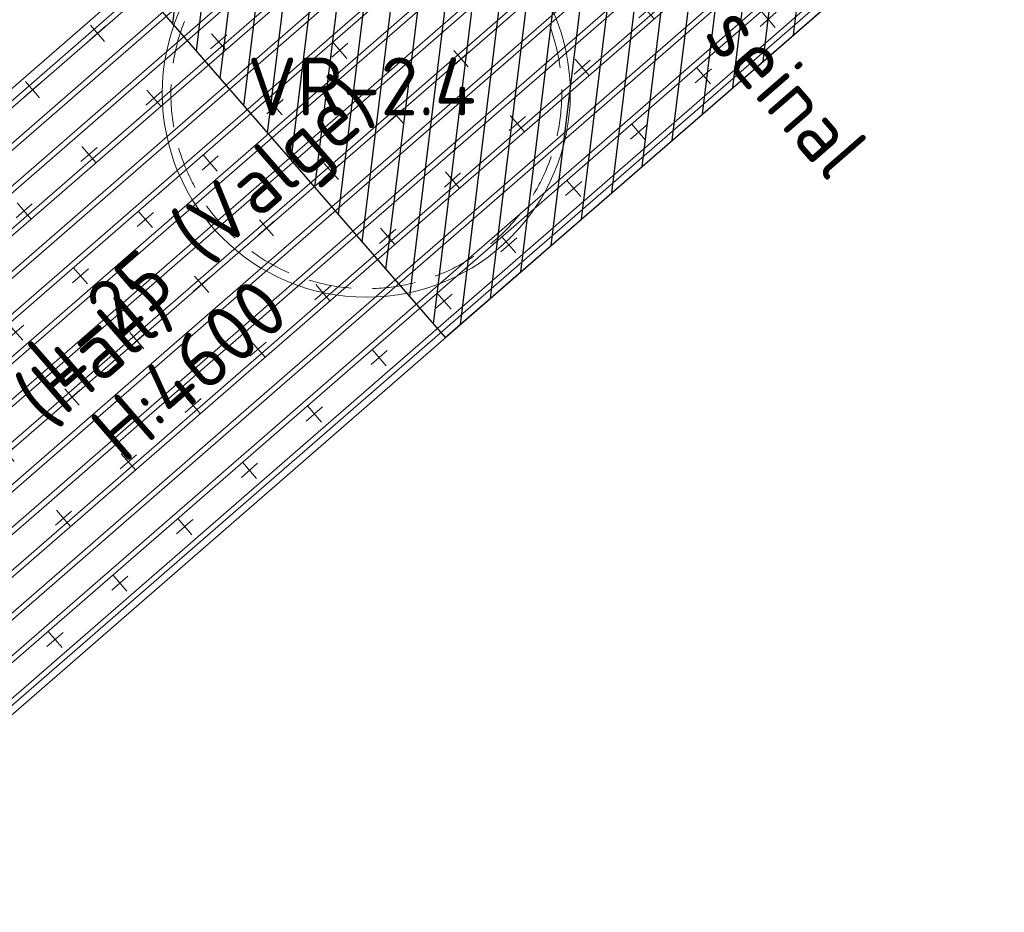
# Model space of a CAD drawing. Header units: millimetres. Extents: x 102382 to 164490, y 45733 to 103316.
# Tile 134 of 183: x 146192 to 148484, y 71928 to 74006. Entities that reach past the tile are written whole.
import ezdxf

# ---------------------------------------------------------------- set-up
doc = ezdxf.new("R2010")
doc.units = ezdxf.units.MM
doc.linetypes.add('Hidden 100.00_ 50.00', pattern=[150, 100, -50])
doc.layers.get('0').update_dxf_attribs({"true_color": 0x000000})
doc.layers.add('_SA-KUJA', color=1, linetype='Continuous', true_color=0xff0000)
doc.layers.add('_SA-KUJA_hatch', color=7, linetype='Continuous', true_color=0xffd9d9)
for name, color, linetype, lineweight, true_color in [('_SA-LAGI', 7, 'Continuous', 9, 0x5b5b5b), ('_SA-LAGI_hatch', 7, 'Continuous', 5, 0x787878), ('_SA-LAGI_tekst', 7, 'Continuous', 0, 0x7f4f3f), ('_SA-PORAND', 7, 'Continuous', 9, 0x5b5b5b), ('_SA-PORAND_hatch', 254, 'Continuous', 9, 0xbebebe), ('_SA-SEIN_tekst', 250, 'Continuous', 0, 0x333333), ('_SA-VALGUSTUS', 20, 'Continuous', 13, 0xff3f00)]:
    doc.layers.add(name, color=color, linetype=linetype, lineweight=lineweight, true_color=true_color)
doc.styles.add('DIN Pro Medium-Medium', font='txt')

# ---------------------------------------------------------------- blocks, each defined once
blk = doc.blocks.new('RE-2.4')
at = {"color": 0}
blk.add_circle((0, 409), 475, dxfattribs=at)
at = {"color": 0, "linetype": 'Hidden 100.00_ 50.00', "lineweight": -2}
blk.add_circle((0, 409), 455, dxfattribs=at)
at = {"color": 0, "lineweight": -2, "insert": (-277, 492.1), "char_height": 135, "width": 1385.41, "attachment_point": 1, "style": 'DIN Pro Medium-Medium'}
blk.add_mtext('VR-2.4', dxfattribs=at)

msp = doc.modelspace()

# ---------------------------------------------------------------- hatches: boundary and pattern name
at = {"layer": '_SA-KUJA_hatch'}
h = msp.add_hatch(dxfattribs=at)
h.set_pattern_fill('Hatch1', color=256, scale=500, angle=83, style=0, pattern_type=2)
h.set_pattern_definition([(83, (0, 0), (-62.034134, 7.616834), [])])
h.paths.add_polyline_path([(148088, 74053.2), (143246.3, 79623), (145544.4, 81620.6), (144449.8, 82259.2), (141553.4, 79741.3), (147182.4, 73265.9)], flags=0)
at = {"layer": '_SA-LAGI_hatch'}
h = msp.add_hatch(dxfattribs=at)
h.set_pattern_fill('Plus', color=256, scale=200, angle=41, style=0, pattern_type=2)
h.set_pattern_definition([(41, (-18.87, -16.4), (-131.2118, 150.94192), [50, -150]), (131, (16.4, -18.87), (-150.94192, -131.2118), [50, -150])])
h.paths.add_polyline_path([(147762.2, 75227.5), (148483.9, 74397.3), (144555.6, 70982.5), (143833.9, 71812.7)], flags=0)
at = {"layer": '_SA-PORAND_hatch', "true_color": 0x81a8ca}
h = msp.add_hatch(dxfattribs=at)
h.set_pattern_fill('Hatch2', color=143, scale=200, angle=41, style=0, pattern_type=2)
h.set_pattern_definition([(41, (2e-12, -2e-12), (-49.204427, 56.60322), []), (41, (-8.2, 9.434), (-49.204427, 56.60322), [])])
h.paths.add_polyline_path([(147762.2, 75227.5), (148483.9, 74397.3), (144555.6, 70982.5), (143833.9, 71812.7)], flags=0)

# ---------------------------------------------------------------- linework, layer by layer
at = {"layer": '_SA-KUJA', "color": 1, "true_color": 0xff0000}
msp.add_lwpolyline([(148088, 74053.2), (143246.3, 79623), (145544.4, 81620.6), (144449.8, 82259.2), (141553.4, 79741.3), (147182.4, 73265.9)], close=True, dxfattribs=at)
at = {"layer": '_SA-LAGI'}
msp.add_lwpolyline([(147762.2, 75227.5), (148483.9, 74397.3), (144555.6, 70982.5), (143833.9, 71812.7)], close=True, dxfattribs=at)
at = {"layer": '_SA-PORAND'}
msp.add_lwpolyline([(147762.2, 75227.5), (148483.9, 74397.3), (144555.6, 70982.5), (143833.9, 71812.7)], close=True, dxfattribs=at)

# ---------------------------------------------------------------- block references
at = {"layer": '_SA-VALGUSTUS'}
msp.add_blockref('RE-2.4', (146998.5, 73425.9), dxfattribs=at)

# ---------------------------------------------------------------- texts
at = {"layer": '_SA-KUJA', "insert": (147006.7, 75404.5), "char_height": 135, "width": 4666.721, "attachment_point": 1, "rotation": 311, "style": 'DIN Pro Medium-Medium'}
msp.add_mtext('{\\fDIN Pro;Pulberkustuti}\\P{\\fDIN Pro;kalmberkinnitusega seinal}\\P', dxfattribs=at)
at = {"layer": '_SA-LAGI_tekst', "insert": (146198.2, 73241.8), "char_height": 135, "width": 2289.836, "attachment_point": 1, "rotation": 41, "style": 'DIN Pro Medium-Medium'}
msp.add_mtext('{\\fDIN Pro;L-25 (Valge)}\\P{\\fDIN Pro;H:4600}\\P', dxfattribs=at)
at = {"layer": '_SA-SEIN_tekst', "insert": (145849.8, 72873.5), "char_height": 135, "width": 2050.82, "attachment_point": 1, "rotation": 41, "style": 'DIN Pro Medium-Medium'}
msp.add_mtext('S-10 (Hall)', dxfattribs=at)

doc.saveas('drawing.dxf')
